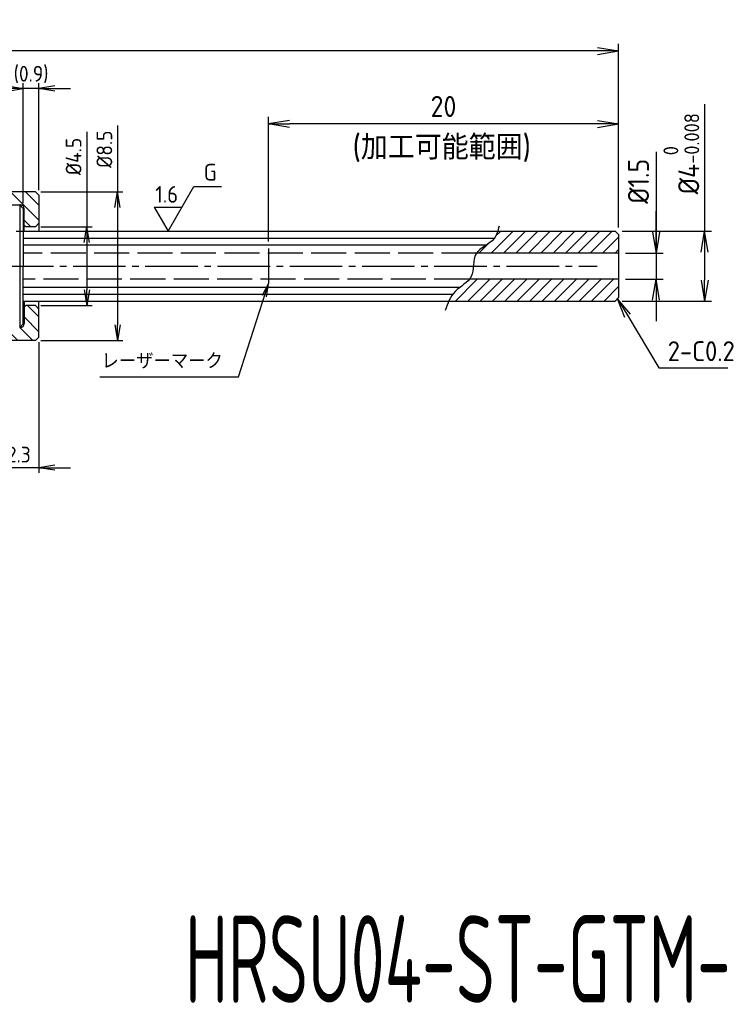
# Model space of a CAD drawing. Header units: millimetres. Extents: x -127 to 1, y 374 to 430.
# Tile 5 of 6: x -59 to -19, y 374 to 430. Entities that reach past the tile are written whole.
import ezdxf

# ---------------------------------------------------------------- set-up
doc = ezdxf.new("R2010")
doc.units = ezdxf.units.MM
for name, pattern in [('CNS_SOLID', [0]), ('GEN3A', [3.1, 2.5, -0.6]), ('GEN7A', [6.875, 5, -0.625, 0.625, -0.625])]:
    doc.linetypes.add(name, pattern=pattern)
for name, color, linetype in [('1N', 9, 'Continuous'), ('3A', 6, 'GEN3A'), ('5', 3, 'Continuous'), ('7A', 4, 'GEN7A'), ('8', 1, 'Continuous'), ('RAHM5', 7, 'Continuous')]:
    doc.layers.add(name, color=color, linetype=linetype)
for name, color, linetype, lineweight in [('AM_5', 3, 'Continuous', 25), ('AM_6', 2, 'Continuous', 35), ('vis', 7, 'CNS_SOLID', 30)]:
    doc.layers.add(name, color=color, linetype=linetype, lineweight=lineweight)
doc.styles.add('ACISOTS', font='isocp.shx', dxfattribs={"height": 1, "bigfont": 'extfont.shx'})
doc.styles.get("Standard").update_dxf_attribs({"font": 'ISOCP.SHX', "bigfont": 'EXTFONT.SHX'})
doc.dimstyles.new('AM_ISO$0', dxfattribs={"dimscale": 0.3, "dimtxt": 3, "dimasz": 3, "dimexe": 1, "dimexo": 1, "dimgap": 1, "dimtad": 1, "dimdec": 3, "dimdsep": 46, "dimtxsty": 'STANDARD', "dimblk": 'OPEN', "dimcen": 0, "dimclrd": 3, "dimclre": 3, "dimclrt": 2, "dimazin": 2, "dimtp": 0.1, "dimtm": 0.1, "dimtfac": 0.71, "dimtdec": 3, "dimtmove": 1, "dimatfit": 3, "dimldrblk": 'OPEN', "dimfxl": 1, "dimlwd": -1, "dimlwe": -1, "dimarcsym": 1})
doc.dimstyles.new('AM_ISO$3', dxfattribs={"dimscale": 0.3, "dimtxt": 3, "dimasz": 3, "dimexe": 1, "dimexo": 1, "dimgap": 1, "dimtad": 1, "dimtoh": 1, "dimdec": 3, "dimdsep": 46, "dimtxsty": 'STANDARD', "dimblk": 'OPEN', "dimcen": 0, "dimclrd": 3, "dimclre": 3, "dimclrt": 2, "dimazin": 2, "dimtp": 0.1, "dimtm": 0.1, "dimtfac": 0.71, "dimtdec": 3, "dimtofl": 0, "dimtmove": 0, "dimatfit": 0, "dimldrblk": 'OPEN', "dimfxl": 1, "dimlwd": -1, "dimlwe": -1, "dimarcsym": 1})

# ---------------------------------------------------------------- blocks, each defined once
blk = doc.blocks.new('_Open')
at = {"color": 0, "linetype": 'ByBlock', "lineweight": -2}
for p, q in [((-1, 0.167), (0, 0)), ((-1, -0.167), (0, 0)), ((0, 0), (-1, 0))]:
    blk.add_line(p, q, dxfattribs=at)
blk = doc.blocks.new('*D280')
at = {"layer": '5', "color": 3, "transparency": 16777216}
for p, q in [((-19.781, 425.388), (-19.781, 418.142)), ((-24.496, 418.142), (-19.381, 418.142)), ((-19.781, 416.942), (-19.781, 415.342)), ((-24.496, 414.142), (-19.381, 414.142))]:
    blk.add_line(p, q, dxfattribs=at)
at = {"layer": 'DEFPOINTS', "color": 0, "transparency": 16777216}
for p in [(-24.896, 418.142), (-24.896, 414.142), (-19.781, 414.142)]:
    blk.add_point(p, dxfattribs=at)
at = {"layer": '5', "color": 3, "transparency": 16777216, "xscale": 1.2, "yscale": 1.2, "zscale": 1.2}
for p, rotation in [((-19.781, 418.142), 90), ((-19.781, 414.142), 270)]:
    blk.add_blockref('_Open', p, dxfattribs=dict(at, rotation=rotation))
at = {"layer": '5', "color": 2, "transparency": 16777216, "insert": (-21.112, 422.567), "char_height": 1.2, "attachment_point": 5, "rotation": 90}
blk.add_mtext('%%c4{}{\\H0.71x;\\C3;\\S 0^ -0.008;}', dxfattribs=at)
blk = doc.blocks.new('*D281')
at = {"layer": '5', "color": 3, "transparency": 16777216}
for p, q in [((-24.172, 413.303), (-22.398, 410.332)), ((-22.398, 410.332), (-17.931, 410.332))]:
    blk.add_line(p, q, dxfattribs=at)
at = {"layer": 'DEFPOINTS', "color": 0, "transparency": 16777216}
for p in [(-26.215, 416.723), (-24.757, 414.281)]:
    blk.add_point(p, dxfattribs=at)
at = {"layer": '5', "color": 3, "transparency": 16777216, "xscale": 1.14, "yscale": 1.14, "zscale": 1.14, "rotation": 120.8436985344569}
blk.add_blockref('_Open', (-24.757, 414.281), dxfattribs=at)
at = {"layer": '5', "color": 2, "transparency": 16777216, "insert": (-19.974, 411.282), "char_height": 1.14, "attachment_point": 5}
blk.add_mtext('2-C0.2', dxfattribs=at)
blk = doc.blocks.new('*D282')
at = {"layer": '5', "color": 3, "transparency": 16777216}
for p, q in [((-22.558, 422.676), (-22.558, 416.892)), ((-22.558, 418.092), (-22.558, 419.292)), ((-24.296, 416.892), (-22.158, 416.892)), ((-22.558, 416.892), (-22.558, 415.392)), ((-22.558, 416.892), (-22.558, 415.392)), ((-24.296, 415.392), (-22.158, 415.392)), ((-22.558, 414.192), (-22.558, 412.992))]:
    blk.add_line(p, q, dxfattribs=at)
at = {"layer": 'DEFPOINTS', "color": 0, "transparency": 16777216}
for p in [(-24.696, 416.892), (-24.696, 415.392), (-22.558, 415.392)]:
    blk.add_point(p, dxfattribs=at)
at = {"layer": '5', "color": 3, "transparency": 16777216, "xscale": 1.2, "yscale": 1.2, "zscale": 1.2}
for p, rotation in [((-22.558, 416.892), 270), ((-22.558, 415.392), 90)]:
    blk.add_blockref('_Open', p, dxfattribs=dict(at, rotation=rotation))
at = {"layer": '5', "color": 2, "transparency": 16777216, "insert": (-23.558, 420.991), "char_height": 1.2, "attachment_point": 5, "rotation": 90}
blk.add_mtext('%%c1.5', dxfattribs=at)
blk = doc.blocks.new('*D262')
at = {"layer": '5', "color": 3, "transparency": 16777216}
for p, q in [((-124.696, 418.542), (-124.696, 428.837)), ((-24.696, 418.342), (-24.696, 428.837)), ((-25.896, 428.437), (-123.496, 428.437))]:
    blk.add_line(p, q, dxfattribs=at)
at = {"layer": 'DEFPOINTS', "color": 0, "transparency": 16777216}
for p in [(-124.696, 428.437), (-124.696, 418.142), (-24.696, 417.942)]:
    blk.add_point(p, dxfattribs=at)
at = {"layer": '5', "color": 3, "transparency": 16777216, "xscale": 1.2, "yscale": 1.2, "zscale": 1.2, "rotation": 180}
blk.add_blockref('_Open', (-124.696, 428.437), dxfattribs=at)
at = {"layer": '5', "color": 3, "transparency": 16777216, "xscale": 1.2, "yscale": 1.2, "zscale": 1.2}
blk.add_blockref('_Open', (-24.696, 428.437), dxfattribs=at)
at = {"layer": '5', "color": 2, "transparency": 16777216, "insert": (-70.859, 429.437), "char_height": 1.2, "attachment_point": 5}
blk.add_mtext('100', dxfattribs=at)
blk = doc.blocks.new('*D263')
at = {"layer": 'AM_5', "color": 3, "transparency": 16777216}
for p, q in [((-44.696, 417.541), (-44.696, 424.666)), ((-24.696, 418.342), (-24.696, 424.666))]:
    blk.add_line(p, q, dxfattribs=at)
at = {"layer": 'AM_5', "color": 3, "linetype": 'ByBlock', "transparency": 16777216}
blk.add_line((-25.896, 424.266), (-43.496, 424.266), dxfattribs=at)
at = {"layer": 'DEFPOINTS', "color": 0, "transparency": 16777216}
for p in [(-44.696, 424.266), (-24.696, 417.942), (-44.696, 417.141)]:
    blk.add_point(p, dxfattribs=at)
at = {"layer": 'AM_5', "color": 3, "transparency": 16777216, "xscale": 1.2, "yscale": 1.2, "zscale": 1.2, "rotation": 180}
blk.add_blockref('_Open', (-44.696, 424.266), dxfattribs=at)
at = {"layer": 'AM_5', "color": 3, "transparency": 16777216, "xscale": 1.2, "yscale": 1.2, "zscale": 1.2}
blk.add_blockref('_Open', (-24.696, 424.266), dxfattribs=at)
at = {"layer": 'AM_5', "color": 2, "transparency": 16777216, "insert": (-34.696, 425.266), "char_height": 1.2, "attachment_point": 5}
blk.add_mtext('20', dxfattribs=at)
blk = doc.blocks.new('*D269')
at = {"layer": '5', "color": 3, "transparency": 16777216}
for p, q in [((-57.796, 411.792), (-57.796, 404.324)), ((-60.096, 410.442), (-60.096, 404.324)), ((-60.996, 404.624), (-61.896, 404.624)), ((-57.796, 404.624), (-60.096, 404.624)), ((-56.896, 404.624), (-55.996, 404.624))]:
    blk.add_line(p, q, dxfattribs=at)
at = {"layer": 'DEFPOINTS', "color": 0, "transparency": 16777216}
for p in [(-57.796, 412.092), (-60.096, 410.742), (-60.096, 404.624)]:
    blk.add_point(p, dxfattribs=at)
at = {"layer": '5', "color": 3, "transparency": 16777216, "xscale": 0.9, "yscale": 0.9, "zscale": 0.9}
blk.add_blockref('_Open', (-60.096, 404.624), dxfattribs=at)
at = {"layer": '5', "color": 3, "transparency": 16777216, "xscale": 0.9, "yscale": 0.9, "zscale": 0.9, "rotation": 180}
blk.add_blockref('_Open', (-57.796, 404.624), dxfattribs=at)
at = {"layer": '5', "color": 2, "transparency": 16777216, "insert": (-58.946, 405.374), "char_height": 0.9, "attachment_point": 5}
blk.add_mtext('2.3', dxfattribs=at)
blk = doc.blocks.new('*D273')
at = {"layer": '5', "color": 3, "transparency": 16777216}
for p, q in [((-53.309, 424.175), (-53.309, 420.392)), ((-57.696, 420.392), (-53.009, 420.392)), ((-53.309, 419.492), (-53.309, 412.792)), ((-57.696, 411.892), (-53.009, 411.892))]:
    blk.add_line(p, q, dxfattribs=at)
at = {"layer": 'DEFPOINTS', "color": 0, "transparency": 16777216}
for p in [(-57.996, 420.392), (-57.996, 411.892), (-53.309, 411.892)]:
    blk.add_point(p, dxfattribs=at)
at = {"layer": '5', "color": 3, "transparency": 16777216, "xscale": 0.9, "yscale": 0.9, "zscale": 0.9}
for p, rotation in [((-53.309, 420.392), 90), ((-53.309, 411.892), 270)]:
    blk.add_blockref('_Open', p, dxfattribs=dict(at, rotation=rotation))
at = {"layer": '5', "color": 2, "transparency": 16777216, "insert": (-54.059, 422.822), "char_height": 0.9, "attachment_point": 5, "rotation": 90}
blk.add_mtext('%%c8.5', dxfattribs=at)
blk = doc.blocks.new('*D274')
at = {"layer": '5', "color": 3, "transparency": 16777216}
for p, q in [((-55.067, 423.807), (-55.067, 418.392)), ((-57.696, 418.392), (-54.767, 418.392)), ((-55.067, 417.492), (-55.067, 414.792)), ((-57.696, 413.892), (-54.767, 413.892))]:
    blk.add_line(p, q, dxfattribs=at)
at = {"layer": 'DEFPOINTS', "color": 0, "transparency": 16777216}
for p in [(-57.996, 418.392), (-57.996, 413.892), (-55.067, 413.892)]:
    blk.add_point(p, dxfattribs=at)
at = {"layer": '5', "color": 3, "transparency": 16777216, "xscale": 0.9, "yscale": 0.9, "zscale": 0.9}
for p, rotation in [((-55.067, 418.392), 90), ((-55.067, 413.892), 270)]:
    blk.add_blockref('_Open', p, dxfattribs=dict(at, rotation=rotation))
at = {"layer": '5', "color": 2, "transparency": 16777216, "insert": (-55.817, 422.408), "char_height": 0.9, "attachment_point": 5, "rotation": 90}
blk.add_mtext('%%c4.5', dxfattribs=at)
blk = doc.blocks.new('*D276')
at = {"layer": '5', "color": 3, "transparency": 16777216}
for p, q in [((-83.696, 419.742), (-83.696, 426.597)), ((-58.696, 419.742), (-58.696, 426.597)), ((-82.796, 426.297), (-59.596, 426.297))]:
    blk.add_line(p, q, dxfattribs=at)
at = {"layer": 'DEFPOINTS', "color": 0, "transparency": 16777216}
for p in [(-58.696, 426.297), (-83.696, 419.442), (-58.696, 419.442)]:
    blk.add_point(p, dxfattribs=at)
at = {"layer": '5', "color": 3, "transparency": 16777216, "xscale": 0.9, "yscale": 0.9, "zscale": 0.9, "rotation": 180}
blk.add_blockref('_Open', (-83.696, 426.297), dxfattribs=at)
at = {"layer": '5', "color": 3, "transparency": 16777216, "xscale": 0.9, "yscale": 0.9, "zscale": 0.9}
blk.add_blockref('_Open', (-58.696, 426.297), dxfattribs=at)
at = {"layer": '5', "color": 2, "transparency": 16777216, "insert": (-71.092, 427.047), "char_height": 0.9, "attachment_point": 5}
blk.add_mtext('25', dxfattribs=at)
blk = doc.blocks.new('*D277')
at = {"layer": '5', "color": 3, "transparency": 16777216}
for p, q in [((-58.696, 419.742), (-58.696, 426.597)), ((-57.796, 420.492), (-57.796, 426.597)), ((-59.596, 426.297), (-60.496, 426.297)), ((-57.796, 426.297), (-58.696, 426.297)), ((-56.896, 426.297), (-55.996, 426.297))]:
    blk.add_line(p, q, dxfattribs=at)
at = {"layer": 'DEFPOINTS', "color": 0, "transparency": 16777216}
for p in [(-58.696, 426.297), (-57.796, 420.192), (-58.696, 419.442)]:
    blk.add_point(p, dxfattribs=at)
at = {"layer": '5', "color": 3, "transparency": 16777216, "xscale": 0.9, "yscale": 0.9, "zscale": 0.9}
blk.add_blockref('_Open', (-58.696, 426.297), dxfattribs=at)
at = {"layer": '5', "color": 3, "transparency": 16777216, "xscale": 0.9, "yscale": 0.9, "zscale": 0.9, "rotation": 180}
blk.add_blockref('_Open', (-57.796, 426.297), dxfattribs=at)
at = {"layer": '5', "color": 2, "transparency": 16777216, "insert": (-58.246, 427.092), "char_height": 0.9, "attachment_point": 5}
blk.add_mtext('(0.9)', dxfattribs=at)

msp = doc.modelspace()

# ---------------------------------------------------------------- hatches: boundary and pattern name
at = {"layer": '8'}
h = msp.add_hatch(dxfattribs=at)
h.set_pattern_fill('_U', color=256, scale=0.6, angle=135, style=0, pattern_type=0)
h.set_pattern_definition([(135, (-148.21346, 352.214), (-0.424264, -0.424264), [])])
edge = h.paths.add_edge_path()
edge.add_line((-59.8959, 420.3923), (-60.0959, 420.1923))
edge.add_line((-60.0959, 420.1923), (-60.0959, 419.6423))
edge.add_line((-60.0959, 419.6423), (-58.8459, 419.6423))
edge.add_arc((-58.8459, 419.4423), 0.2, 0, 90, ccw=False)
edge.add_line((-58.6459, 419.4423), (-58.6459, 418.4923))
edge.add_line((-58.6459, 418.4923), (-58.5459, 418.3923))
edge.add_line((-58.5459, 418.3923), (-57.7959, 418.3923))
edge.add_line((-57.7959, 418.3923), (-57.7959, 420.1923))
edge.add_line((-57.7959, 420.1923), (-57.9959, 420.3923))
edge.add_line((-57.9959, 420.3923), (-59.8959, 420.3923))
h = msp.add_hatch(dxfattribs=at)
h.set_pattern_fill('_U', color=256, scale=0.6, angle=135, style=0, pattern_type=0)
h.set_pattern_definition([(135, (-141.21346, 348.1624), (-0.424264, -0.424264), [])])
edge = h.paths.add_edge_path()
edge.add_line((-57.7959, 413.8923), (-57.7959, 412.0923))
edge.add_line((-57.7959, 412.0923), (-57.9959, 411.8923))
edge.add_line((-57.9959, 411.8923), (-60.0959, 411.8923))
edge.add_line((-60.0959, 411.8923), (-60.0959, 412.6423))
edge.add_line((-60.0959, 412.6423), (-58.8459, 412.6423))
edge.add_arc((-58.8459, 412.8423), 0.2, 270, 360)
edge.add_line((-58.6459, 412.8423), (-58.6459, 413.7923))
edge.add_line((-58.6459, 413.7923), (-58.5459, 413.8923))
edge.add_line((-58.5459, 413.8923), (-57.7959, 413.8923))

# ---------------------------------------------------------------- linework, layer by layer
for p, q in [((-57.9959, 420.3923), (-59.8959, 420.3923)), ((-57.7959, 420.1923), (-57.9959, 420.3923)), ((-57.7959, 420.1923), (-57.7959, 418.1423)), ((-58.6959, 419.4423), (-58.8959, 419.6423)), ((-58.6959, 419.4423), (-58.6959, 416.1423)), ((-58.6959, 417.7364), (-31.7865, 417.7364)), ((-58.6959, 417.35), (-32.2438, 417.35)), ((-44.6959, 417.1415), (-44.6959, 415.1484)), ((-58.6959, 412.8423), (-58.6959, 416.1423)), ((-58.6959, 414.9345), (-33.748, 414.9345)), ((-58.6959, 414.5481), (-34.1516, 414.5481)), ((-57.7959, 412.0923), (-57.7959, 414.1423)), ((-58.6959, 412.8423), (-58.8959, 412.6423)), ((-57.9959, 411.8923), (-59.8959, 411.8923)), ((-57.7959, 412.0923), (-57.9959, 411.8923))]:
    msp.add_line(p, q)
at = {"layer": '1N'}
for p, q in [((-57.9959, 418.3923), (-58.5459, 418.3923)), ((-57.9959, 418.3923), (-57.7959, 418.5923)), ((-57.9959, 413.8923), (-58.5459, 413.8923)), ((-57.9959, 413.8923), (-57.7959, 413.6923))]:
    msp.add_line(p, q, dxfattribs=at)
at = {"layer": '3A', "ltscale": 0.8}
for p, q in [((-32.8068, 416.8923), (-58.6959, 416.8923)), ((-33.219, 415.3923), (-58.6959, 415.3923))]:
    msp.add_line(p, q, dxfattribs=at)
at = {"layer": '5', "color": 2, "linetype": 'Continuous'}
for p, q in [((-50.4243, 418.1423), (-48.9556, 420.6862)), ((-48.9556, 420.6862), (-47.3721, 420.6862)), ((-51.2124, 419.5073), (-50.4243, 418.1423)), ((-51.2124, 419.5073), (-49.6362, 419.5073))]:
    msp.add_line(p, q, dxfattribs=at)
at = {"layer": '5'}
for p, q in [((-58.8459, 419.6423), (-58.8959, 419.6423)), ((-58.8959, 419.6423), (-58.8959, 412.6423)), ((-58.6459, 418.1423), (-58.6459, 419.4423)), ((-58.5459, 418.3923), (-58.6459, 418.4923)), ((-58.6459, 414.1423), (-58.6459, 412.8423)), ((-58.5459, 413.8923), (-58.6459, 413.7923)), ((-58.8459, 412.6423), (-58.8959, 412.6423))]:
    msp.add_line(p, q, dxfattribs=at)
for centre, start, end in [((-58.8459, 419.4423), 0, 90), ((-58.8459, 412.8423), 270, 0)]:
    msp.add_arc(centre, 0.2, start, end, dxfattribs=at)
msp.add_open_spline([(-31.5209, 418.4182), (-31.586, 418.1633), (-31.7666, 417.4558), (-33.1623, 417.0558), (-32.8245, 415.4053), (-34.1675, 414.8007), (-34.4568, 414.0042), (-34.6009, 413.6075)], degree=3, knots=[0, 0, 0, 0, 0.7593747, 2.1078485, 3.4345887, 4.6776146, 5.9113359, 5.9113359, 5.9113359, 5.9113359], dxfattribs=at)
at = {"layer": '7A', "ltscale": 0.6}
msp.add_line((-64.097, 416.1423), (-25.9156, 416.1423), dxfattribs=at)
at = {"layer": '8'}
for p, q in [((-31.9709, 416.8923), (-30.7209, 418.1423)), ((-31.717, 417.8533), (-31.428, 418.1423)), ((-31.2638, 416.8923), (-30.0138, 418.1423)), ((-30.5567, 416.8923), (-29.3067, 418.1423)), ((-29.8496, 416.8923), (-28.5996, 418.1423)), ((-29.1425, 416.8923), (-27.8925, 418.1423)), ((-28.4354, 416.8923), (-27.1854, 418.1423)), ((-27.7283, 416.8923), (-26.4783, 418.1423)), ((-27.0212, 416.8923), (-25.7712, 418.1423)), ((-26.3141, 416.8923), (-25.0641, 418.1423)), ((-25.607, 416.8923), (-24.6959, 417.8034)), ((-32.678, 416.8923), (-32.1676, 417.4027)), ((-24.8999, 416.8923), (-24.6959, 417.0963)), ((-34.0138, 414.1423), (-32.7638, 415.3923)), ((-33.3067, 414.1423), (-32.0567, 415.3923)), ((-32.5996, 414.1423), (-31.3496, 415.3923)), ((-31.8925, 414.1423), (-30.6425, 415.3923)), ((-31.1854, 414.1423), (-29.9354, 415.3923)), ((-30.4783, 414.1423), (-29.2283, 415.3923)), ((-29.7712, 414.1423), (-28.5212, 415.3923)), ((-29.0641, 414.1423), (-27.8141, 415.3923)), ((-28.357, 414.1423), (-27.107, 415.3923)), ((-27.6499, 414.1423), (-26.3999, 415.3923)), ((-26.9427, 414.1423), (-25.6927, 415.3923)), ((-26.2356, 414.1423), (-24.9856, 415.3923)), ((-25.5285, 414.1423), (-24.6959, 414.9749))]:
    msp.add_line(p, q, dxfattribs=at)
at = {"layer": 'AM_5', "color": 3}
for p, q in [((-46.3958, 409.8201), (-44.6959, 415.1484)), ((-54.3159, 409.8201), (-46.3958, 409.8201))]:
    msp.add_line(p, q, dxfattribs=at)
at = {"layer": 'AM_5', "color": 3, "linetype": 'Continuous'}
for p, q in [((-44.6959, 415.1484), (-45.0429, 414.4719)), ((-44.9238, 414.4339), (-44.6959, 415.1484)), ((-44.8047, 414.3959), (-44.6959, 415.1484))]:
    msp.add_line(p, q, dxfattribs=at)
at = {"layer": 'RAHM5'}
for p, q in [((-59.0959, 418.1423), (-24.8959, 418.1423)), ((-24.8959, 418.1423), (-24.6959, 417.9423)), ((-24.6959, 417.9423), (-24.6959, 414.3423)), ((-24.6959, 416.8923), (-32.8068, 416.8923)), ((-24.6959, 415.3923), (-33.619, 415.3923)), ((-58.6959, 414.1423), (-24.8959, 414.1423)), ((-24.6959, 414.3423), (-24.8959, 414.1423))]:
    msp.add_line(p, q, dxfattribs=at)
at = {"layer": 'vis'}
msp.add_line((-70.6959, 419.6423), (-58.8959, 419.6423), dxfattribs=at)

# ---------------------------------------------------------------- texts
at = {"color": 2, "width": 0.63}
msp.add_text('HRSU04-ST-GTM-100T-20', height=5, dxfattribs=at).set_placement((-49.4521, 374.0488))
at = {"layer": '5', "color": 2, "linetype": 'Continuous', "char_height": 0.9555, "style": 'ACISOTS'}
for s, insert, attachment_point in [('G', (-48.3801, 421.03), 7), ('1.6', (-49.851, 419.7666), 9)]:
    msp.add_mtext(s, dxfattribs=dict(at, insert=insert, attachment_point=attachment_point))
at = {"layer": 'AM_5', "color": 2, "insert": (-47.2958, 410.2701), "char_height": 0.90001, "attachment_point": 9}
msp.add_mtext('レーザーマーク', dxfattribs=at)
at = {"layer": 'AM_6', "insert": (-39.8847, 423.6299), "char_height": 1.4, "attachment_point": 1}
msp.add_mtext_dynamic_manual_height_columns('(加工可能範囲)', width=10.95183, gutter_width=15, heights=[0], dxfattribs=at)

# ---------------------------------------------------------------- dimensions: what is measured, and where the dimension line sits
at = {"layer": '5'}
for base, p1, p2, override, picture, middle in [((-124.6959, 428.4371), (-24.6959, 417.9423), (-124.6959, 418.1423), {"dimscale": 0.4, "dimtp": 0.03, "dimtm": 0.03, "dimtdec": 3, "dimtzin": 8}, '*D262', (-70.8592, 428.4371)), ((-60.0959, 404.6235), (-57.7959, 412.0923), (-60.0959, 410.7423), {"dimscale": 0.3, "dimtp": 0.01, "dimtm": 0.01}, '*D269', (-58.9459, 404.6235))]:
    dim = msp.add_linear_dim(base=base, p1=p1, p2=p2, angle=180, dimstyle='AM_ISO$0', override=override, dxfattribs=at)
    dim.commit()
    dim.dimension.update_dxf_attribs({"geometry": picture, "text_midpoint": middle, "dimtype": 160})
dim = msp.add_linear_dim(base=(-58.6959, 426.2966), p1=(-83.6959, 419.4423), p2=(-58.6959, 419.4423), dimstyle='AM_ISO$0', override={"dimscale": 0.3, "dimtp": 0.01, "dimtm": 0.01}, dxfattribs=at)
dim.commit()
dim.dimension.update_dxf_attribs({"geometry": '*D276', "text_midpoint": (-71.0923, 426.2966), "dimtype": 160})
for base, p1, p2, angle, text, override, picture, middle in [((-58.6959, 426.2966), (-57.7959, 420.1923), (-58.6959, 419.4423), 180, '(<>)', {"dimscale": 0.3, "dimtp": 0.01, "dimtm": 0.01}, '*D277', (-58.2459, 426.2966)), ((-19.7814, 414.1423), (-24.8959, 418.1423), (-24.8959, 414.1423), 90, '%%c<>{}{\\H0.71x;\\C3;\\S 0^ -0.008;}', {"dimscale": 0.4, "dimtp": 0, "dimtm": 0.008}, '*D280', (-18.9364, 422.5668)), ((-53.309, 411.8923), (-57.9959, 420.3923), (-57.9959, 411.8923), 90, '%%c<>', {"dimtp": 0, "dimtm": 0.003}, '*D273', (-53.309, 422.8215)), ((-55.0667, 413.8923), (-57.9959, 418.3923), (-57.9959, 413.8923), 90, '%%c<>', {"dimtp": 0.01, "dimtm": 0.01}, '*D274', (-55.0667, 422.408)), ((-22.5578, 415.3923), (-24.6959, 416.8923), (-24.6959, 415.3923), 90, '%%c<>', {"dimscale": 0.4, "dimtp": 0, "dimtm": 0.008}, '*D282', (-22.4371, 420.9913))]:
    dim = msp.add_linear_dim(base=base, p1=p1, p2=p2, angle=angle, text=text, dimstyle='AM_ISO$0', override=override, dxfattribs=at)
    dim.commit()
    dim.dimension.update_dxf_attribs({"geometry": picture, "text_midpoint": middle, "dimtype": 160})
dim = msp.add_diameter_dim_2p(p1=(-26.2149, 416.7233), p2=(-24.7567, 414.2814), text='2-C0.2', dimstyle='AM_ISO$3', override={"dimscale": 0.38, "dimtp": 0.01, "dimtm": 0.01}, dxfattribs=at)
dim.commit()
dim.dimension.update_dxf_attribs({"geometry": '*D281', "text_midpoint": (-19.9743, 410.3316), "dimtype": 163})
at = {"layer": 'AM_5'}
dim = msp.add_linear_dim(base=(-44.6959, 424.2663), p1=(-24.6959, 417.9423), p2=(-44.6959, 417.1415), dimstyle='AM_ISO$0', override={"dimscale": 0.4, "dimpost": '', "dimfxl": 2}, dxfattribs=at)
dim.commit()
dim.dimension.update_dxf_attribs({"geometry": '*D263', "text_midpoint": (-34.6959, 425.2664)})

doc.saveas('drawing.dxf')
